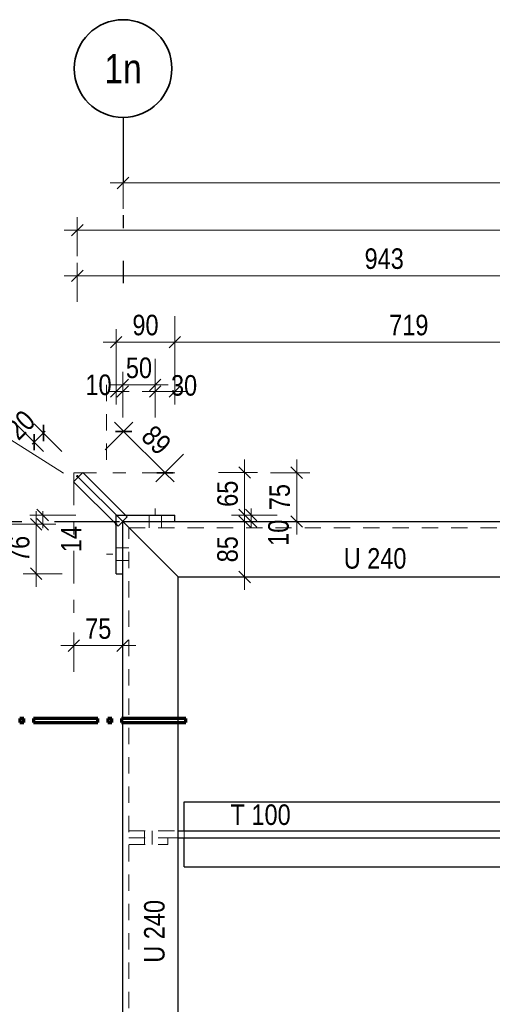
# Model space of a CAD drawing. Header units: millimetres. Extents: x 0 to 91, y -53.4 to 42.
# Tile 67 of 180: x 19 to 22.6, y -18.4 to -10.9. Entities that reach past the tile are written whole.
import ezdxf
from ezdxf.enums import TextEntityAlignment as Align

# ---------------------------------------------------------------- set-up
doc = ezdxf.new("R2010")
doc.units = ezdxf.units.MM
for name, pattern in [('DASHDOT', [1, 0.5, -0.25, 0, -0.25]), ('DASHDOTX2', [2, 1, -0.5, 0, -0.5]), ('HIDDEN', [0.375, 0.25, -0.125])]:
    doc.linetypes.add(name, pattern=pattern)
doc.layers.add('Achsen', color=7, linetype='Continuous', lineweight=20)
doc.layers.add('Schraffuren', color=7, linetype='Continuous', lineweight=20)
doc.styles.add('Arial Narrow', font='ARIALN.TTF')
doc.dimstyles.new('Arch_Strakon_dimstyle', dxfattribs={"dimtxt": 1, "dimasz": 1, "dimexe": 1.25, "dimexo": 0.0625, "dimgap": 1, "dimtad": 0, "dimdec": 5, "dimzin": 12, "dimdsep": 46, "dimtxsty": 'Arial Narrow', "dimblk": 'Arrowhead_Tick', "dimsah": 1, "dimcen": 0, "dimse1": 1, "dimse2": 1, "dimclrd": 6, "dimclrt": 2, "dimazin": 0, "dimtfac": 1, "dimtdec": 4, "dimtmove": 0, "dimatfit": 3, "dimldrblk": 'NONE', "dimfxl": 1, "dimtvp": 1, "dimtolj": 1, "dimtzin": 0, "dimlwd": 13, "dimarcsym": 2})

# ---------------------------------------------------------------- blocks, each defined once
blk = doc.blocks.new('Arrowhead_Tick')
at = {"color": 0, "linetype": 'Continuous', "lineweight": -2}
for p, q in [((0, 20), (0, -10)), ((-1, 0), (0, 0)), ((10, 0), (0, 0))]:
    blk.add_line(p, q, dxfattribs=at)
at = {"color": 2, "linetype": 'Continuous', "lineweight": 35}
blk.add_line((4.42, 4.42), (-4.42, -4.42), dxfattribs=at)
blk = doc.blocks.new('*D77')
at = {"layer": 'Achsen', "color": 6, "linetype": 'Continuous', "lineweight": 13}
blk.add_line((19.7846, -12.1348), (26.9396, -12.1348), dxfattribs=at)
at = {"layer": 'Defpoints', "color": 0}
for p in [(26.9496, -12.1348), (19.7746, -12.9045), (26.9496, -12.9045)]:
    blk.add_point(p, dxfattribs=at)
at = {"layer": 'Achsen', "color": 6, "lineweight": 13, "xscale": 0.01, "yscale": 0.01, "zscale": 0.01}
blk.add_blockref('Arrowhead_Tick', (26.9496, -12.1348), dxfattribs=at)
at = {"layer": 'Achsen', "color": 6, "lineweight": 13, "xscale": 0.01, "yscale": 0.01, "zscale": 0.01, "rotation": 180}
blk.add_blockref('Arrowhead_Tick', (19.7746, -12.1348), dxfattribs=at)
at = {"layer": 'Achsen', "color": 2, "lineweight": 18, "insert": (23.3621, -12.0044), "char_height": 0.1575, "attachment_point": 5, "style": 'Arial Narrow'}
blk.add_mtext('\\A1;1435', dxfattribs=at)
blk = doc.blocks.new('_None')
blk = doc.blocks.new('*D80')
at = {"layer": 'Achsen', "color": 6, "linetype": 'Continuous', "lineweight": 13}
blk.add_line((19.4335, -12.4975), (28.8416, -12.4975), dxfattribs=at)
at = {"layer": 'Defpoints', "color": 0}
for p in [(28.8516, -12.4975), (28.8516, -14.2827), (19.4235, -14.3844)]:
    blk.add_point(p, dxfattribs=at)
at = {"layer": 'Achsen', "color": 6, "lineweight": 13, "xscale": 0.01, "yscale": 0.01, "zscale": 0.01}
blk.add_blockref('Arrowhead_Tick', (28.8516, -12.4975), dxfattribs=at)
at = {"layer": 'Achsen', "color": 6, "lineweight": 13, "xscale": 0.01, "yscale": 0.01, "zscale": 0.01, "rotation": 180}
blk.add_blockref('Arrowhead_Tick', (19.4235, -12.4975), dxfattribs=at)
at = {"layer": 'Achsen', "color": 2, "lineweight": 18, "insert": (24.1376, -12.3671), "char_height": 0.1575, "attachment_point": 5, "style": 'Arial Narrow'}
blk.add_mtext('\\A1;1885', dxfattribs=at)
blk = doc.blocks.new('*D85')
at = {"color": 6, "linetype": 'Continuous', "lineweight": 13}
blk.add_line((19.4335, -12.8473), (24.1261, -12.8473), dxfattribs=at)
at = {"layer": 'Defpoints', "color": 0}
for p in [(24.1361, -12.8473), (19.4235, -14.3844), (24.1361, -14.6827)]:
    blk.add_point(p, dxfattribs=at)
at = {"color": 6, "lineweight": 13, "xscale": 0.01, "yscale": 0.01, "zscale": 0.01}
blk.add_blockref('Arrowhead_Tick', (24.1361, -12.8473), dxfattribs=at)
at = {"color": 6, "lineweight": 13, "xscale": 0.01, "yscale": 0.01, "zscale": 0.01, "rotation": 180}
blk.add_blockref('Arrowhead_Tick', (19.4235, -12.8473), dxfattribs=at)
at = {"color": 2, "lineweight": 18, "insert": (21.7798, -12.7169), "char_height": 0.1575, "attachment_point": 5, "style": 'Arial Narrow'}
blk.add_mtext('\\A1;943', dxfattribs=at)
blk = doc.blocks.new('*D90')
at = {"color": 6, "linetype": 'Continuous', "lineweight": 13}
blk.add_line((19.7871, -14.0491), (20.0892, -14.3512), dxfattribs=at)
at = {"layer": 'Defpoints', "color": 0}
for p in [(19.4659, -14.3561), (20.0963, -14.3583), (19.7719, -14.6827)]:
    blk.add_point(p, dxfattribs=at)
at = {"color": 6, "lineweight": 13, "xscale": 0.01, "yscale": 0.01, "zscale": 0.01}
for p, rotation in [((19.78, -14.042), 135), ((20.0963, -14.3583), 315)]:
    blk.add_blockref('Arrowhead_Tick', p, dxfattribs=dict(at, rotation=rotation))
at = {"color": 2, "lineweight": 18, "insert": (20.0304, -14.1079), "char_height": 0.1575, "attachment_point": 5, "rotation": 315, "style": 'Arial Narrow'}
blk.add_mtext('\\A1;89', dxfattribs=at)
blk = doc.blocks.new('*D91')
at = {"color": 6, "linetype": 'Continuous', "lineweight": 13}
for p, q in [((19.1699, -14.0459), (19.1769, -14.0388)), ((19.0921, -14.1237), (19.1628, -14.053)), ((19.085, -14.1308), (19.0779, -14.1378))]:
    blk.add_line(p, q, dxfattribs=at)
at = {"layer": 'Defpoints', "color": 0}
for p in [(19.1628, -14.053), (19.3952, -14.4268), (19.4659, -14.3561)]:
    blk.add_point(p, dxfattribs=at)
at = {"color": 6, "lineweight": 13, "xscale": 0.01, "yscale": 0.01, "zscale": 0.01}
for p, rotation in [((19.0921, -14.1237), 45.00000000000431), ((19.1628, -14.053), 225.0000000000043)]:
    blk.add_blockref('Arrowhead_Tick', p, dxfattribs=dict(at, rotation=rotation))
at = {"color": 2, "lineweight": 18, "insert": (18.988, -13.9921), "char_height": 0.1575, "attachment_point": 5, "rotation": 45, "style": 'Arial Narrow'}
blk.add_mtext('\\A1;20', dxfattribs=at)
blk = doc.blocks.new('*D95')
at = {"color": 6, "linetype": 'Continuous', "lineweight": 13}
blk.add_line((20.1819, -13.3566), (23.7561, -13.3566), dxfattribs=at)
at = {"layer": 'Defpoints', "color": 0}
for p in [(23.7661, -13.3566), (20.1719, -14.6827), (23.7661, -14.6827)]:
    blk.add_point(p, dxfattribs=at)
at = {"color": 6, "lineweight": 13, "xscale": 0.01, "yscale": 0.01, "zscale": 0.01}
blk.add_blockref('Arrowhead_Tick', (23.7661, -13.3566), dxfattribs=at)
at = {"color": 6, "lineweight": 13, "xscale": 0.01, "yscale": 0.01, "zscale": 0.01, "rotation": 180}
blk.add_blockref('Arrowhead_Tick', (20.1719, -13.3566), dxfattribs=at)
at = {"color": 2, "lineweight": 18, "insert": (21.969, -13.2262), "char_height": 0.1575, "attachment_point": 5, "style": 'Arial Narrow'}
blk.add_mtext('\\A1;719', dxfattribs=at)
blk = doc.blocks.new('*D118')
at = {"color": 6, "linetype": 'Continuous', "lineweight": 13}
blk.add_line((19.7319, -13.3566), (20.1619, -13.3566), dxfattribs=at)
at = {"layer": 'Defpoints', "color": 0}
for p in [(20.1719, -13.3566), (19.7219, -14.6827), (20.1719, -14.6827)]:
    blk.add_point(p, dxfattribs=at)
at = {"color": 6, "lineweight": 13, "xscale": 0.01, "yscale": 0.01, "zscale": 0.01}
blk.add_blockref('Arrowhead_Tick', (20.1719, -13.3566), dxfattribs=at)
at = {"color": 6, "lineweight": 13, "xscale": 0.01, "yscale": 0.01, "zscale": 0.01, "rotation": 180}
blk.add_blockref('Arrowhead_Tick', (19.7219, -13.3566), dxfattribs=at)
at = {"color": 2, "lineweight": 18, "insert": (19.9469, -13.2262), "char_height": 0.1575, "attachment_point": 5, "style": 'Arial Narrow'}
blk.add_mtext('\\A1;90', dxfattribs=at)
blk = doc.blocks.new('*D119')
at = {"color": 6, "linetype": 'Continuous', "lineweight": 13}
blk.add_line((20.7081, -15.1477), (20.7081, -14.7427), dxfattribs=at)
at = {"layer": 'Defpoints', "color": 0}
for p in [(20.1719, -14.7327), (20.7081, -14.7327), (20.1969, -15.1577)]:
    blk.add_point(p, dxfattribs=at)
at = {"color": 6, "lineweight": 13, "xscale": 0.01, "yscale": 0.01, "zscale": 0.01}
for p, rotation in [((20.7081, -14.7327), 90), ((20.7081, -15.1577), 270)]:
    blk.add_blockref('Arrowhead_Tick', p, dxfattribs=dict(at, rotation=rotation))
at = {"color": 2, "lineweight": 18, "insert": (20.5777, -14.9452), "char_height": 0.1575, "attachment_point": 5, "rotation": 90, "style": 'Arial Narrow'}
blk.add_mtext('\\A1;85', dxfattribs=at)
blk = doc.blocks.new('*D120')
at = {"color": 6, "linetype": 'Continuous', "lineweight": 13}
for p, q in [((20.7581, -14.6727), (20.7581, -14.6627)), ((20.7581, -14.7327), (20.7581, -14.6827)), ((20.7581, -14.7427), (20.7581, -14.7527))]:
    blk.add_line(p, q, dxfattribs=at)
at = {"layer": 'Defpoints', "color": 0}
for p in [(20.1719, -14.6827), (20.7581, -14.6827), (20.1719, -14.7327)]:
    blk.add_point(p, dxfattribs=at)
at = {"color": 6, "lineweight": 13, "xscale": 0.01, "yscale": 0.01, "zscale": 0.01}
for p, rotation in [((20.7581, -14.7327), 90), ((20.7581, -14.6827), 270)]:
    blk.add_blockref('Arrowhead_Tick', p, dxfattribs=dict(at, rotation=rotation))
at = {"color": 2, "lineweight": 18, "insert": (20.9688, -14.8188), "char_height": 0.1575, "attachment_point": 5, "rotation": 90, "style": 'Arial Narrow'}
blk.add_mtext('\\A1;10', dxfattribs=at)
blk = doc.blocks.new('*D121')
at = {"color": 6, "linetype": 'Continuous', "lineweight": 13}
blk.add_line((20.7081, -14.6727), (20.7081, -14.3661), dxfattribs=at)
at = {"layer": 'Defpoints', "color": 0}
for p in [(19.4659, -14.3561), (20.7081, -14.3561), (20.1719, -14.6827)]:
    blk.add_point(p, dxfattribs=at)
at = {"color": 6, "lineweight": 13, "xscale": 0.01, "yscale": 0.01, "zscale": 0.01}
for p, rotation in [((20.7081, -14.3561), 90.00000000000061), ((20.7081, -14.6827), 270.0000000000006)]:
    blk.add_blockref('Arrowhead_Tick', p, dxfattribs=dict(at, rotation=rotation))
at = {"color": 2, "lineweight": 18, "insert": (20.5777, -14.5194), "char_height": 0.1575, "attachment_point": 5, "rotation": 90, "style": 'Arial Narrow'}
blk.add_mtext('\\A1;65', dxfattribs=at)
blk = doc.blocks.new('*D131')
at = {"color": 6, "linetype": 'Continuous', "lineweight": 13}
for p, q in [((19.7119, -13.7348), (19.7019, -13.7348)), ((19.7219, -13.7348), (19.7719, -13.7348)), ((19.7819, -13.7348), (19.7919, -13.7348))]:
    blk.add_line(p, q, dxfattribs=at)
at = {"layer": 'Defpoints', "color": 0}
for p in [(19.7719, -13.7348), (19.7219, -14.6827), (19.7719, -14.7327)]:
    blk.add_point(p, dxfattribs=at)
at = {"color": 6, "lineweight": 13, "xscale": 0.01, "yscale": 0.01, "zscale": 0.01}
blk.add_blockref('Arrowhead_Tick', (19.7219, -13.7348), dxfattribs=at)
at = {"color": 6, "lineweight": 13, "xscale": 0.01, "yscale": 0.01, "zscale": 0.01, "rotation": 180}
blk.add_blockref('Arrowhead_Tick', (19.7719, -13.7348), dxfattribs=at)
at = {"color": 2, "lineweight": 18, "insert": (19.5862, -13.6848), "char_height": 0.1575, "attachment_point": 5, "style": 'Arial Narrow'}
blk.add_mtext('\\A1;10', dxfattribs=at)
blk = doc.blocks.new('*D132')
at = {"color": 6, "linetype": 'Continuous', "lineweight": 13}
blk.add_line((20.0319, -13.7348), (20.1619, -13.7348), dxfattribs=at)
at = {"layer": 'Defpoints', "color": 0}
for p in [(20.1719, -13.7348), (20.0219, -14.6327), (20.1719, -14.6827)]:
    blk.add_point(p, dxfattribs=at)
at = {"color": 6, "lineweight": 13, "xscale": 0.01, "yscale": 0.01, "zscale": 0.01}
blk.add_blockref('Arrowhead_Tick', (20.1719, -13.7348), dxfattribs=at)
at = {"color": 6, "lineweight": 13, "xscale": 0.01, "yscale": 0.01, "zscale": 0.01, "rotation": 180}
blk.add_blockref('Arrowhead_Tick', (20.0219, -13.7348), dxfattribs=at)
at = {"color": 2, "lineweight": 18, "insert": (20.2432, -13.6892), "char_height": 0.1575, "attachment_point": 5, "style": 'Arial Narrow'}
blk.add_mtext('\\A1;30', dxfattribs=at)
blk = doc.blocks.new('*D135')
at = {"color": 6, "linetype": 'Continuous', "lineweight": 13}
blk.add_line((19.7819, -13.6848), (20.0119, -13.6848), dxfattribs=at)
at = {"layer": 'Defpoints', "color": 0}
for p in [(20.0219, -13.6848), (20.0219, -14.6327), (19.7719, -14.7327)]:
    blk.add_point(p, dxfattribs=at)
at = {"color": 6, "lineweight": 13, "xscale": 0.01, "yscale": 0.01, "zscale": 0.01}
blk.add_blockref('Arrowhead_Tick', (20.0219, -13.6848), dxfattribs=at)
at = {"color": 6, "lineweight": 13, "xscale": 0.01, "yscale": 0.01, "zscale": 0.01, "rotation": 180}
blk.add_blockref('Arrowhead_Tick', (19.7719, -13.6848), dxfattribs=at)
at = {"color": 2, "lineweight": 18, "insert": (19.8969, -13.5544), "char_height": 0.1575, "attachment_point": 5, "style": 'Arial Narrow'}
blk.add_mtext('\\A1;50', dxfattribs=at)
blk = doc.blocks.new('*D144')
at = {"layer": 'Defpoints', "color": 0}
for p in [(19.1081, -14.7535), (19.7219, -14.7535), (19.7219, -15.1327)]:
    blk.add_point(p, dxfattribs=at)
at = {"layer": 'Schraffuren', "color": 6, "linetype": 'Continuous', "lineweight": 13}
blk.add_line((19.1081, -15.1227), (19.1081, -14.7635), dxfattribs=at)
at = {"layer": 'Schraffuren', "color": 6, "lineweight": 13, "xscale": 0.01, "yscale": 0.01, "zscale": 0.01}
for p, rotation in [((19.1081, -14.7535), 90), ((19.1081, -15.1327), 270)]:
    blk.add_blockref('Arrowhead_Tick', p, dxfattribs=dict(at, rotation=rotation))
at = {"layer": 'Schraffuren', "color": 2, "lineweight": 18, "insert": (18.9777, -14.9431), "char_height": 0.1575, "attachment_point": 5, "rotation": 90, "style": 'Arial Narrow'}
blk.add_mtext('\\A1;76', dxfattribs=at)
blk = doc.blocks.new('*D145')
at = {"layer": 'Defpoints', "color": 0}
for p in [(19.1581, -14.6827), (20.1719, -14.6827), (19.7219, -14.7535)]:
    blk.add_point(p, dxfattribs=at)
at = {"layer": 'Schraffuren', "color": 6, "linetype": 'Continuous', "lineweight": 13}
for p, q in [((19.1581, -14.6727), (19.1581, -14.6627)), ((19.1581, -14.7535), (19.1581, -14.6827)), ((19.1581, -14.7635), (19.1581, -14.7735))]:
    blk.add_line(p, q, dxfattribs=at)
at = {"layer": 'Schraffuren', "color": 6, "lineweight": 13, "xscale": 0.01, "yscale": 0.01, "zscale": 0.01}
for p, rotation in [((19.1581, -14.7535), 90), ((19.1581, -14.6827), 270)]:
    blk.add_blockref('Arrowhead_Tick', p, dxfattribs=dict(at, rotation=rotation))
at = {"layer": 'Schraffuren', "color": 2, "lineweight": 18, "insert": (19.3765, -14.8676), "char_height": 0.1575, "attachment_point": 5, "rotation": 90, "style": 'Arial Narrow'}
blk.add_mtext('\\A1;14', dxfattribs=at)
blk = doc.blocks.new('*D155')
at = {"layer": 'Achsen', "color": 6, "linetype": 'Continuous', "lineweight": 13}
blk.add_line((19.4069, -15.6848), (19.7619, -15.6848), dxfattribs=at)
at = {"layer": 'Defpoints', "color": 0}
for p in [(19.7719, -15.1327), (19.3969, -15.4985), (19.7719, -15.6848)]:
    blk.add_point(p, dxfattribs=at)
at = {"layer": 'Achsen', "color": 6, "lineweight": 13, "xscale": 0.01, "yscale": 0.01, "zscale": 0.01}
blk.add_blockref('Arrowhead_Tick', (19.7719, -15.6848), dxfattribs=at)
at = {"layer": 'Achsen', "color": 6, "lineweight": 13, "xscale": 0.01, "yscale": 0.01, "zscale": 0.01, "rotation": 180}
blk.add_blockref('Arrowhead_Tick', (19.3969, -15.6848), dxfattribs=at)
at = {"layer": 'Achsen', "color": 2, "lineweight": 18, "insert": (19.5844, -15.5547), "char_height": 0.1575, "attachment_point": 5, "style": 'Arial Narrow'}
blk.add_mtext('\\A1;75', dxfattribs=at)
blk = doc.blocks.new('*D156')
at = {"layer": 'Achsen', "color": 6, "linetype": 'Continuous', "lineweight": 13}
blk.add_line((21.1081, -14.7227), (21.1081, -14.3677), dxfattribs=at)
at = {"layer": 'Defpoints', "color": 0}
for p in [(20.1719, -14.3577), (21.1081, -14.3577), (20.1719, -14.7327)]:
    blk.add_point(p, dxfattribs=at)
at = {"layer": 'Achsen', "color": 6, "lineweight": 13, "xscale": 0.01, "yscale": 0.01, "zscale": 0.01}
for p, rotation in [((21.1081, -14.3577), 90), ((21.1081, -14.7327), 270)]:
    blk.add_blockref('Arrowhead_Tick', p, dxfattribs=dict(at, rotation=rotation))
at = {"layer": 'Achsen', "color": 2, "lineweight": 18, "insert": (20.978, -14.5452), "char_height": 0.1575, "attachment_point": 5, "rotation": 90, "style": 'Arial Narrow'}
blk.add_mtext('\\A1;75', dxfattribs=at)
blk = doc.blocks.new('*D158')
at = {"layer": 'Achsen', "color": 6, "linetype": 'Continuous', "lineweight": 13}
blk.add_line((17.1081, -19.0902), (17.1081, -14.4015), dxfattribs=at)
at = {"layer": 'Defpoints', "color": 0}
for p in [(17.1081, -14.3915), (19.4306, -14.3915), (19.6969, -19.1002)]:
    blk.add_point(p, dxfattribs=at)
at = {"layer": 'Achsen', "color": 6, "lineweight": 13, "xscale": 0.01, "yscale": 0.01, "zscale": 0.01}
for p, rotation in [((17.1081, -14.3915), 89.99999999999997), ((17.1081, -19.1002), 269.9999999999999)]:
    blk.add_blockref('Arrowhead_Tick', p, dxfattribs=dict(at, rotation=rotation))
at = {"layer": 'Achsen', "color": 2, "lineweight": 18, "insert": (16.9777, -16.7458), "char_height": 0.1575, "attachment_point": 5, "rotation": 90, "style": 'Arial Narrow'}
blk.add_mtext('\\A1;942', dxfattribs=at)

msp = doc.modelspace()

# ---------------------------------------------------------------- linework, layer by layer
at = {"color": 6, "linetype": 'HIDDEN', "lineweight": 13, "ltscale": 0.5}
for p, q in [((19.6468546, -14.2588756), (19.6468546, -13.5879147)), ((19.0632043, -14.6827482), (19.4419726, -14.6827482)), ((19.9743546, -14.7327482), (19.9743546, -14.6827482)), ((20.0693546, -14.7327482), (20.0693546, -14.6827482)), ((19.8193546, -14.7802482), (29.8069053, -14.7802482)), ((19.8193546, -24.7650825), (19.8193546, -14.7802482)), ((19.9743546, -14.7802482), (19.9743546, -14.7327482)), ((20.0693546, -14.7802482), (20.0693546, -14.7327482)), ((19.7218546, -14.9352482), (19.7718546, -14.9352482)), ((19.7718546, -14.9352482), (19.8193546, -14.9352482)), ((19.7218546, -15.0302482), (19.7718546, -15.0302482)), ((19.7718546, -15.0302482), (19.8193546, -15.0302482)), ((19.8193546, -17.1044988), (20.1968546, -17.1044988)), ((19.939493, -17.1594988), (19.9394928, -17.1044988)), ((19.999493, -17.1594988), (19.9994928, -17.1044988)), ((20.2443546, -17.1594988), (20.2443546, -17.1044988)), ((19.8193546, -17.1594988), (20.1193546, -17.1594988)), ((19.8193546, -17.2094988), (20.1193546, -17.2094988)), ((19.9394933, -17.2094988), (19.939493, -17.1594988)), ((19.9994932, -17.2094988), (19.999493, -17.1594988)), ((20.1193546, -17.1594988), (20.1968546, -17.1594988)), ((20.1193546, -17.2094988), (20.1193546, -17.1594988))]:
    msp.add_line(p, q, dxfattribs=at)
at = {"color": 5, "linetype": 'Continuous', "lineweight": 18}
msp.add_line((18.3015971, -13.7210183), (19.3163089, -14.3626014), dxfattribs=at)
at = {"color": 6, "linetype": 'DASHDOT', "lineweight": 13, "ltscale": 0.5}
for p, q in [((20.0218546, -14.6827482), (20.0218546, -14.6327482)), ((19.6468546, -14.9827482), (19.6968546, -14.9827482))]:
    msp.add_line(p, q, dxfattribs=at)
at = {"color": 3, "linetype": 'DASHDOTX2', "lineweight": 25, "ltscale": 0.5}
msp.add_line((18.1471175, -14.7320567), (25.2498145, -14.7320567), dxfattribs=at)
at = {"color": 3, "linetype": 'Continuous', "lineweight": 25}
msp.add_line((19.7718546, -14.7327482), (20.1968546, -15.1577482), dxfattribs=at)
at = {"color": 1, "linetype": 'Continuous', "lineweight": 70}
for p, q in [((19.0123327, -16.2433547), (18.9823263, -16.2433547)), ((18.9823263, -16.2433547), (18.9823263, -16.2733592)), ((18.9823263, -16.2733592), (19.0123327, -16.2733592)), ((19.0123327, -16.2733592), (19.0123327, -16.2433547)), ((19.5823285, -16.2433547), (19.0873334, -16.2433547)), ((19.0873334, -16.2433547), (19.0873334, -16.2733592)), ((19.0873334, -16.2733592), (19.5823285, -16.2733592)), ((19.5823285, -16.2733592), (19.5823285, -16.2433547)), ((19.6873319, -16.2433547), (19.6573274, -16.2433547)), ((19.6573274, -16.2433547), (19.6573274, -16.2733592)), ((19.6573274, -16.2733592), (19.6873319, -16.2733592)), ((19.6873319, -16.2733592), (19.6873319, -16.2433547)), ((20.2573278, -16.2433547), (19.7623327, -16.2433547)), ((19.7623327, -16.2433547), (19.7623327, -16.2733592)), ((19.7623327, -16.2733592), (20.2573278, -16.2733592)), ((20.2573278, -16.2733592), (20.2573278, -16.2433547))]:
    msp.add_line(p, q, dxfattribs=at)
at = {"layer": 'Achsen', "color": 3, "linetype": 'DASHDOTX2', "lineweight": 25, "ltscale": 0.5}
msp.add_line((19.7745908, -11.6326892), (19.7745908, -12.9044538), dxfattribs=at)
at = {"layer": 'Achsen', "color": 3, "linetype": 'Continuous', "lineweight": 25}
for p, q in [((19.4659326, -14.3561156), (19.3952219, -14.4268263)), ((19.3952219, -14.4268263), (19.7364992, -14.7681036)), ((19.4659326, -14.3561156), (19.8072099, -14.6973929)), ((19.7218546, -14.6827482), (19.7718546, -14.6827482)), ((19.7218546, -15.1327482), (19.7218546, -14.6827482)), ((19.8072099, -14.6973929), (19.7364992, -14.7681036)), ((19.7718546, -14.6827482), (20.1718546, -14.6827482)), ((20.1718546, -14.7327482), (20.1718546, -14.6827482)), ((19.7718546, -14.7327482), (29.4756553, -14.7327482)), ((19.7718546, -24.7650825), (19.7718546, -14.7327482)), ((19.7218546, -15.1327482), (19.7718546, -15.1327482)), ((20.1968546, -15.1577482), (29.4756553, -15.1577482)), ((20.1968546, -24.4338325), (20.1968546, -15.1577482)), ((20.2443546, -16.8819988), (29.4756553, -16.8819988)), ((20.2443546, -17.1044988), (20.2443546, -16.8819988)), ((20.1968546, -17.1044988), (29.4756553, -17.1044988)), ((20.1968546, -17.1594988), (29.4756553, -17.1594988)), ((20.2443546, -17.3819988), (20.2443546, -17.1594988)), ((20.2443546, -17.3819988), (29.4756553, -17.3819988))]:
    msp.add_line(p, q, dxfattribs=at)
at = {"layer": 'Achsen', "color": 6, "linetype": 'DASHDOT', "lineweight": 13, "ltscale": 0.5}
for p, q in [((20.1718546, -14.3577482), (19.3968546, -14.3577482)), ((19.3968546, -14.3577482), (19.3968546, -15.4985424))]:
    msp.add_line(p, q, dxfattribs=at)
at = {"layer": 'Achsen', "color": 9, "linetype": 'DASHDOTX2', "lineweight": 0, "ltscale": 0.5}
msp.add_line((19.4305773, -14.3914709), (19.7718546, -14.7327482), dxfattribs=at)
at = {"layer": 'Achsen', "color": 2, "linetype": 'Continuous', "lineweight": 35}
msp.add_circle((19.7745908, -11.2576892), 0.375, dxfattribs=at)
at = {"layer": 'Achsen', "color": 9, "linetype": 'Continuous', "lineweight": 0}
msp.add_circle((19.4235062, -14.3843999), 0.00555, dxfattribs=at)
at = {"layer": 'Schraffuren', "color": 9, "linetype": 'Continuous', "lineweight": 0}
msp.add_circle((19.7218546, -14.7534589), 0.00555, dxfattribs=at)

# ---------------------------------------------------------------- texts
at = {"color": 2, "lineweight": 35, "style": 'Arial Narrow'}
for s, p in [('U 240', (21.4693297, -15.0939511)), ('T 100', (20.600362, -17.0602726))]:
    msp.add_text(s, height=0.1575, dxfattribs=at).set_placement(p)
msp.add_text('U 240', height=0.1575, rotation=90, dxfattribs=at).set_placement((20.0935804, -18.1169884))
at = {"layer": 'Achsen', "color": 4, "lineweight": 50, "style": 'Arial Narrow'}
msp.add_text('1n', height=0.225, dxfattribs=at).set_placement((19.7745908, -11.2576892), align=Align.MIDDLE_CENTER)

# ---------------------------------------------------------------- dimensions: what is measured, and where the dimension line sits
at = {"lineweight": 18}
for base, p1, p2, text, override, picture, middle in [((24.1361411, -12.8473031), (19.4235062, -14.3843999), (24.1361411, -14.6827482), '943', {"dimscale": 0.01, "dimtxt": 15.75, "dimasz": 1, "dimgap": 5, "dimtad": 1, "dimjust": 0, "dimtih": 0, "dimtoh": 0, "dimdec": 3, "dimdsep": 46, "dimtxsty": 'Arial Narrow', "dimclrd": 6, "dimclrt": 2, "dimtix": 1, "dimtofl": 255, "dimtmove": 0, "dimatfit": 2, "dimfxl": 0, "dimfxlon": 0, "dimtvp": 31.746032, "dimlwd": 13}, '*D85', (21.7798237, -12.8473031)), ((20.1718546, -13.3566308), (19.7218546, -14.6827482), (20.1718546, -14.6827482), '90', {"dimscale": 0.01, "dimtxt": 15.75, "dimasz": 1, "dimgap": 5, "dimtad": 1, "dimjust": 0, "dimtih": 0, "dimtoh": 0, "dimdec": 3, "dimdsep": 46, "dimtxsty": 'Arial Narrow', "dimclrd": 6, "dimclrt": 2, "dimtix": 1, "dimtofl": 255, "dimtmove": 0, "dimatfit": 2, "dimfxl": 0, "dimfxlon": 0, "dimtvp": 31.746032, "dimlwd": 13}, '*D118', (19.9468546, -13.3566308)), ((23.7661411, -13.3566308), (20.1718546, -14.6827482), (23.7661411, -14.6827482), '719', {"dimscale": 0.01, "dimtxt": 15.75, "dimasz": 1, "dimgap": 5, "dimtad": 1, "dimjust": 0, "dimtih": 0, "dimtoh": 0, "dimdec": 3, "dimdsep": 46, "dimtxsty": 'Arial Narrow', "dimclrd": 6, "dimclrt": 2, "dimtix": 1, "dimtofl": 255, "dimtmove": 0, "dimatfit": 2, "dimfxl": 0, "dimfxlon": 0, "dimtvp": 31.746032, "dimlwd": 13}, '*D95', (21.9689979, -13.3566308)), ((20.0218546, -13.6848286), (19.7718546, -14.7327482), (20.0218546, -14.6327482), '50', {"dimscale": 0.01, "dimtxt": 15.75, "dimasz": 1, "dimgap": 5, "dimtad": 1, "dimjust": 0, "dimtih": 0, "dimtoh": 0, "dimdec": 3, "dimdsep": 46, "dimtxsty": 'Arial Narrow', "dimclrd": 6, "dimclrt": 2, "dimtix": 1, "dimtofl": 255, "dimtmove": 0, "dimatfit": 2, "dimfxl": 0, "dimfxlon": 0, "dimtvp": 31.746032, "dimlwd": 13}, '*D135', (19.8968546, -13.6848286)), ((19.7718546, -13.7348286), (19.7218546, -14.6827482), (19.7718546, -14.7327482), '10', {"dimscale": 0.01, "dimtxt": 15.75, "dimasz": 1, "dimgap": 5, "dimtad": 0, "dimjust": 0, "dimtih": 0, "dimtoh": 0, "dimdec": 3, "dimdsep": 46, "dimtxsty": 'Arial Narrow', "dimclrd": 6, "dimclrt": 2, "dimtix": 0, "dimtofl": 255, "dimtmove": 2, "dimatfit": 2, "dimfxl": 0, "dimfxlon": 0, "dimtvp": 31.746032, "dimlwd": 13}, '*D131', (19.5862463, -13.6848286)), ((20.1718546, -13.7348286), (20.0218546, -14.6327482), (20.1718546, -14.6827482), '30', {"dimscale": 0.01, "dimtxt": 15.75, "dimasz": 1, "dimgap": 5, "dimtad": 0, "dimjust": 0, "dimtih": 0, "dimtoh": 0, "dimdec": 3, "dimdsep": 46, "dimtxsty": 'Arial Narrow', "dimclrd": 6, "dimclrt": 2, "dimtix": 0, "dimtofl": 255, "dimtmove": 2, "dimatfit": 2, "dimfxl": 0, "dimfxlon": 0, "dimtvp": 31.746032, "dimlwd": 13}, '*D132', (20.2431628, -13.6891724))]:
    dim = msp.add_linear_dim(base=base, p1=p1, p2=p2, text=text, dimstyle='Arch_Strakon_dimstyle', override=override, dxfattribs=at)
    dim.commit()
    dim.dimension.update_dxf_attribs({"geometry": picture, "text_midpoint": middle, "dimtype": 160})
for base, p1, p2, angle, text, override, picture, middle in [((19.162802, -14.0529849), (19.3952219, -14.4268263), (19.4659326, -14.3561156), 45, '20', {"dimscale": 0.01, "dimtxt": 15.75, "dimasz": 1, "dimgap": 5, "dimtad": 0, "dimjust": 0, "dimtih": 0, "dimtoh": 0, "dimdec": 3, "dimdsep": 46, "dimtxsty": 'Arial Narrow', "dimclrd": 6, "dimclrt": 2, "dimtix": 0, "dimtofl": 255, "dimtmove": 2, "dimatfit": 2, "dimfxl": 0, "dimfxlon": 0, "dimtvp": 31.746032, "dimlwd": 13}, '*D91', (18.9879658, -13.9921083)), ((20.0963125, -14.3582903), (19.4659326, -14.3561156), (19.7718546, -14.6827482), 315, '89', {"dimscale": 0.01, "dimtxt": 15.75, "dimasz": 1, "dimgap": 5, "dimtad": 1, "dimjust": 0, "dimtih": 0, "dimtoh": 0, "dimdec": 3, "dimdsep": 46, "dimtxsty": 'Arial Narrow', "dimclrd": 6, "dimclrt": 2, "dimtix": 1, "dimtofl": 255, "dimtmove": 0, "dimatfit": 2, "dimfxl": 0, "dimfxlon": 0, "dimtvp": 31.746032, "dimlwd": 13}, '*D90', (19.9381739, -14.2001516)), ((20.7080709, -14.3561156), (20.1718546, -14.6827482), (19.4659326, -14.3561156), 90, '65', {"dimscale": 0.01, "dimtxt": 15.75, "dimasz": 1, "dimgap": 5, "dimtad": 1, "dimjust": 0, "dimtih": 0, "dimtoh": 0, "dimdec": 3, "dimdsep": 46, "dimtxsty": 'Arial Narrow', "dimclrd": 6, "dimclrt": 2, "dimtix": 1, "dimtofl": 255, "dimtmove": 0, "dimatfit": 2, "dimfxl": 0, "dimfxlon": 0, "dimtvp": 31.746032, "dimlwd": 13}, '*D121', (20.7080709, -14.5194319)), ((20.7080709, -14.7327482), (20.1968546, -15.1577482), (20.1718546, -14.7327482), 90, '85', {"dimscale": 0.01, "dimtxt": 15.75, "dimasz": 1, "dimgap": 5, "dimtad": 1, "dimjust": 0, "dimtih": 0, "dimtoh": 0, "dimdec": 3, "dimdsep": 46, "dimtxsty": 'Arial Narrow', "dimclrd": 6, "dimclrt": 2, "dimtix": 1, "dimtofl": 255, "dimtmove": 0, "dimatfit": 2, "dimfxl": 0, "dimfxlon": 0, "dimtvp": 31.746032, "dimlwd": 13}, '*D119', (20.7080709, -14.9452482)), ((20.7580709, -14.6827482), (20.1718546, -14.7327482), (20.1718546, -14.6827482), 90, '10', {"dimscale": 0.01, "dimtxt": 15.75, "dimasz": 1, "dimgap": 5, "dimtad": 0, "dimjust": 0, "dimtih": 0, "dimtoh": 0, "dimdec": 3, "dimdsep": 46, "dimtxsty": 'Arial Narrow', "dimclrd": 6, "dimclrt": 2, "dimtix": 0, "dimtofl": 255, "dimtmove": 2, "dimatfit": 2, "dimfxl": 0, "dimfxlon": 0, "dimtvp": 31.746032, "dimlwd": 13}, '*D120', (20.9688321, -14.8188438))]:
    dim = msp.add_linear_dim(base=base, p1=p1, p2=p2, angle=angle, text=text, dimstyle='Arch_Strakon_dimstyle', override=override, dxfattribs=at)
    dim.commit()
    dim.dimension.update_dxf_attribs({"geometry": picture, "text_midpoint": middle, "dimtype": 160})
at = {"layer": 'Achsen', "lineweight": 18}
for base, p1, p2, text, override, picture, middle in [((26.9495908, -12.1348286), (19.7745908, -12.9044538), (26.9495908, -12.9044538), '1435', {"dimscale": 0.01, "dimtxt": 15.75, "dimasz": 1, "dimgap": 5, "dimtad": 1, "dimjust": 0, "dimtih": 0, "dimtoh": 0, "dimdec": 4, "dimdsep": 46, "dimtxsty": 'Arial Narrow', "dimclrd": 6, "dimclrt": 2, "dimtix": 1, "dimtofl": 255, "dimtmove": 0, "dimatfit": 2, "dimfxl": 0, "dimfxlon": 0, "dimtvp": 31.746032, "dimlwd": 13}, '*D77', (23.3620908, -12.1348286)), ((28.8516411, -12.4975093), (19.4235062, -14.3843999), (28.8516411, -14.2827482), '1885', {"dimscale": 0.01, "dimtxt": 15.75, "dimasz": 1, "dimgap": 5, "dimtad": 1, "dimjust": 0, "dimtih": 0, "dimtoh": 0, "dimdec": 6, "dimdsep": 46, "dimtxsty": 'Arial Narrow', "dimclrd": 6, "dimclrt": 2, "dimtix": 1, "dimtofl": 255, "dimtmove": 0, "dimatfit": 2, "dimfxl": 0, "dimfxlon": 0, "dimtvp": 31.746032, "dimlwd": 13}, '*D80', (24.1375737, -12.4975093)), ((19.7718546, -15.6848286), (19.3968546, -15.4985424), (19.7718546, -15.1327482), '75', {"dimscale": 0.01, "dimtxt": 15.75, "dimasz": 1, "dimgap": 5, "dimtad": 1, "dimjust": 0, "dimtih": 0, "dimtoh": 0, "dimdec": 4, "dimdsep": 46, "dimtxsty": 'Arial Narrow', "dimclrd": 6, "dimclrt": 2, "dimtix": 1, "dimtofl": 255, "dimtmove": 0, "dimatfit": 2, "dimfxl": 0, "dimfxlon": 0, "dimtvp": 31.746032, "dimlwd": 13}, '*D155', (19.5843546, -15.6848286))]:
    dim = msp.add_linear_dim(base=base, p1=p1, p2=p2, text=text, dimstyle='Arch_Strakon_dimstyle', override=override, dxfattribs=at)
    dim.commit()
    dim.dimension.update_dxf_attribs({"geometry": picture, "text_midpoint": middle, "dimtype": 160})
for base, p1, p2, text, override, picture, middle in [((21.1080709, -14.3577482), (20.1718546, -14.7327482), (20.1718546, -14.3577482), '75', {"dimscale": 0.01, "dimtxt": 15.75, "dimasz": 1, "dimgap": 5, "dimtad": 1, "dimjust": 0, "dimtih": 0, "dimtoh": 0, "dimdec": 4, "dimdsep": 46, "dimtxsty": 'Arial Narrow', "dimclrd": 6, "dimclrt": 2, "dimtix": 1, "dimtofl": 255, "dimtmove": 0, "dimatfit": 2, "dimfxl": 0, "dimfxlon": 0, "dimtvp": 31.746032, "dimlwd": 13}, '*D156', (21.1080709, -14.5452482)), ((17.1080709, -14.3914709), (19.6968546, -19.1001997), (19.4305773, -14.3914709), '942', {"dimscale": 0.01, "dimtxt": 15.75, "dimasz": 1, "dimgap": 5, "dimtad": 1, "dimjust": 0, "dimtih": 0, "dimtoh": 0, "dimdec": 3, "dimdsep": 46, "dimtxsty": 'Arial Narrow', "dimclrd": 6, "dimclrt": 2, "dimtix": 1, "dimtofl": 255, "dimtmove": 0, "dimatfit": 2, "dimfxl": 0, "dimfxlon": 0, "dimtvp": 31.746032, "dimlwd": 13}, '*D158', (17.1080709, -16.7458353))]:
    dim = msp.add_linear_dim(base=base, p1=p1, p2=p2, angle=90, text=text, dimstyle='Arch_Strakon_dimstyle', override=override, dxfattribs=at)
    dim.commit()
    dim.dimension.update_dxf_attribs({"geometry": picture, "text_midpoint": middle, "dimtype": 160})
at = {"layer": 'Schraffuren', "lineweight": 18}
for base, p1, p2, text, override, picture, middle in [((19.1080709, -14.7534589), (19.7218546, -15.1327482), (19.7218546, -14.7534589), '76', {"dimscale": 0.01, "dimtxt": 15.75, "dimasz": 1, "dimgap": 5, "dimtad": 1, "dimjust": 0, "dimtih": 0, "dimtoh": 0, "dimdec": 3, "dimdsep": 46, "dimtxsty": 'Arial Narrow', "dimclrd": 6, "dimclrt": 2, "dimtix": 1, "dimtofl": 255, "dimtmove": 0, "dimatfit": 2, "dimfxl": 0, "dimfxlon": 0, "dimtvp": 31.746032, "dimlwd": 13}, '*D144', (19.1080709, -14.9431036)), ((19.1580709, -14.6827482), (19.7218546, -14.7534589), (20.1718546, -14.6827482), '14', {"dimscale": 0.01, "dimtxt": 15.75, "dimasz": 1, "dimgap": 5, "dimtad": 0, "dimjust": 0, "dimtih": 0, "dimtoh": 0, "dimdec": 3, "dimdsep": 46, "dimtxsty": 'Arial Narrow', "dimclrd": 6, "dimclrt": 2, "dimtix": 0, "dimtofl": 255, "dimtmove": 2, "dimatfit": 2, "dimfxl": 0, "dimfxlon": 0, "dimtvp": 31.746032, "dimlwd": 13}, '*D145', (19.3764954, -14.8676062))]:
    dim = msp.add_linear_dim(base=base, p1=p1, p2=p2, angle=90, text=text, dimstyle='Arch_Strakon_dimstyle', override=override, dxfattribs=at)
    dim.commit()
    dim.dimension.update_dxf_attribs({"geometry": picture, "text_midpoint": middle, "dimtype": 160})

doc.saveas('drawing.dxf')
